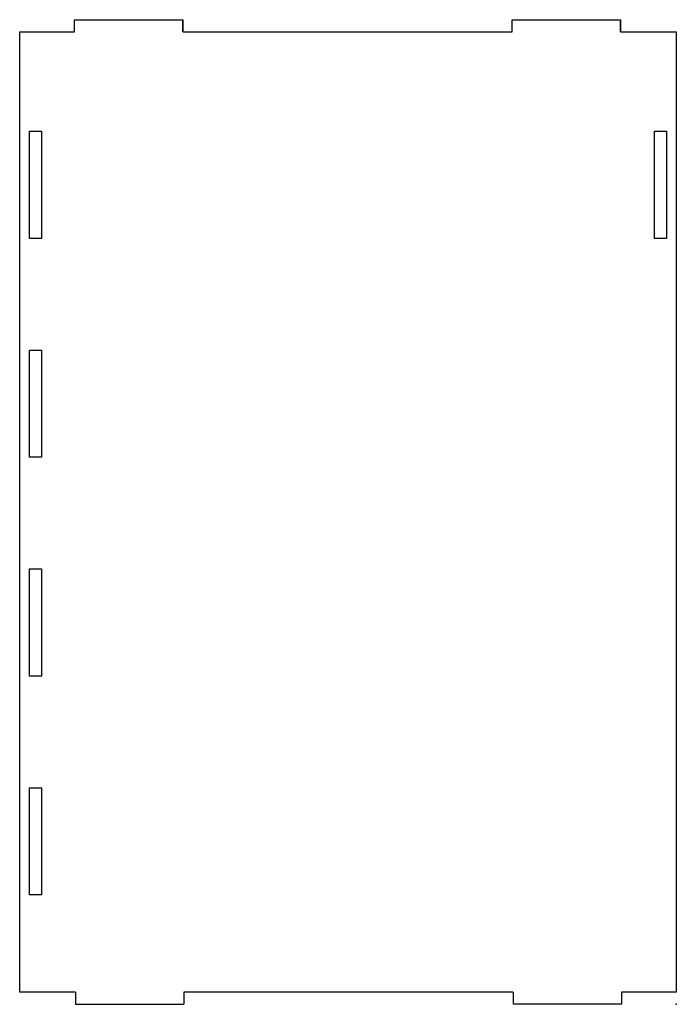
# Model space of a CAD drawing. Header units: centimetres. Extents: x -30 to 0, y 0 to 45.
import ezdxf

# ---------------------------------------------------------------- set-up
doc = ezdxf.new("R2010")
doc.units = ezdxf.units.CM
doc.header["$MEASUREMENT"] = 0
doc.layers.add('DustBox_side2 v3_Sketch1', color=7, linetype='Continuous')

msp = doc.modelspace()

# ---------------------------------------------------------------- linework, layer by layer
at = {"layer": 'DustBox_side2 v3_Sketch1'}
for p, q in [((-27.5, 44.45), (-27.5, 45)), ((-27.5, 45), (-22.55, 45)), ((-27.5, 44.45), (-27.5, 45)), ((-27.5, 45), (-22.55, 45)), ((-22.55, 45), (-22.55, 44.45)), ((-22.55, 44.45), (-22.55, 45)), ((-7.5, 44.45), (-7.5, 45)), ((-7.5, 45), (-2.55, 45)), ((-7.5, 45), (-2.55, 45)), ((-7.5, 44.45), (-7.5, 45)), ((-2.55, 45), (-2.55, 44.45)), ((-2.55, 44.45), (-2.55, 45)), ((-30, 0.55), (-30, 44.45)), ((-30, 44.45), (-27.5, 44.45)), ((-30, 44.45), (-27.5, 44.45)), ((-22.55, 44.45), (-7.5, 44.45)), ((-22.55, 44.45), (-7.5, 44.45)), ((-2.55, 44.45), (0, 44.45)), ((-2.55, 44.45), (0, 44.45)), ((0, 44.45), (0, 0.55)), ((-29.55, 39.9), (-29, 39.9)), ((-29.55, 35), (-29.55, 39.9)), ((-29, 39.9), (-29, 35)), ((-1, 35), (-1, 39.9)), ((-1, 39.9), (-0.45, 39.9)), ((-0.45, 39.9), (-0.45, 35)), ((-29, 35), (-29.55, 35)), ((-0.45, 35), (-1, 35)), ((-29.55, 25), (-29.55, 29.9)), ((-29.55, 29.9), (-29, 29.9)), ((-29, 29.9), (-29, 25)), ((-29, 25), (-29.55, 25)), ((-29.55, 19.9), (-29, 19.9)), ((-29.55, 15), (-29.55, 19.9)), ((-29, 19.9), (-29, 15)), ((-29, 15), (-29.55, 15)), ((-29.55, 5), (-29.55, 9.9)), ((-29.55, 9.9), (-29, 9.9)), ((-29, 9.9), (-29, 5)), ((-29, 5), (-29.55, 5)), ((-27.45, 0.55), (-30, 0.55)), ((-27.45, 0.55), (-27.45, 0)), ((-22.5, 0.55), (-22.5, 0)), ((-7.45, 0.55), (-22.5, 0.55)), ((-7.45, 0.55), (-7.45, 0)), ((0, 0.55), (-2.5, 0.55)), ((-2.5, 0.55), (-2.5, 0)), ((-27.45, 0), (-22.5, 0)), ((-2.5, 0), (-7.45, 0))]:
    msp.add_line(p, q, dxfattribs=at)
msp.add_point((0, 0), dxfattribs=at)

doc.saveas('drawing.dxf')
